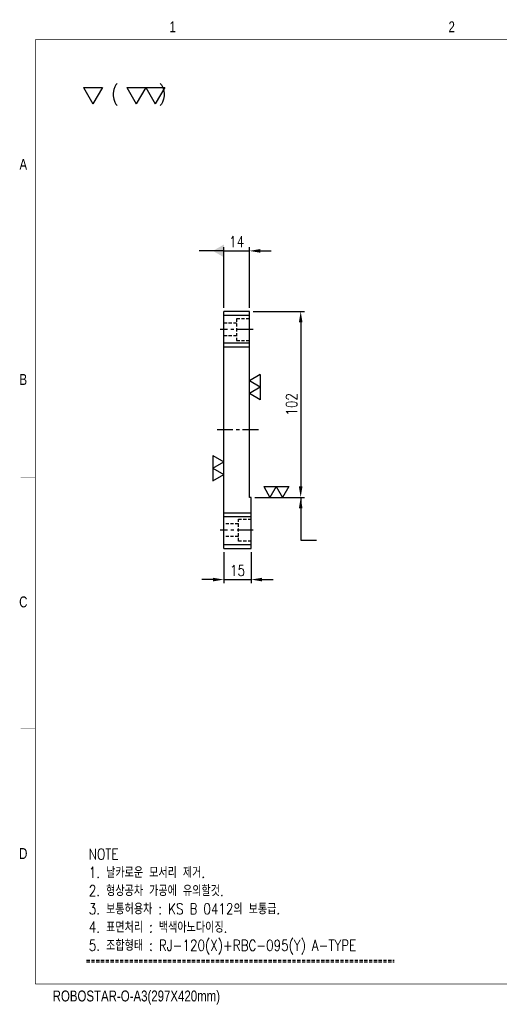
# Model space of a CAD drawing. Extents: x 11577 to 12346, y -8874 to -8334.
# Tile 1 of 3: x 11577 to 11840, y -8874 to -8334. Entities that reach past the tile are written whole.
import ezdxf
from ezdxf.enums import TextEntityAlignment as Align

# ---------------------------------------------------------------- set-up
doc = ezdxf.new("R2010")
doc.units = 0
doc.header["$LTSCALE"] = 7
doc.header["$MEASUREMENT"] = 0
doc.linetypes.add('CENTER', pattern=[2, 1.25, -0.25, 0.25, -0.25])
doc.linetypes.add('HIDDEN', pattern=[0.375, 0.25, -0.125])
doc.layers.get('0').update_dxf_attribs({"linetype": 'CONTINUOUS'})
doc.layers.get('DEFPOINTS').update_dxf_attribs({"linetype": 'CONTINUOUS'})
for name, color, linetype in [('3', 4, 'CONTINUOUS'), ('CENTERLINE', 3, 'CENTER'), ('DIM', 4, 'CONTINUOUS'), ('DIMENSION', 4, 'CONTINUOUS'), ('HIDDENLINE', 5, 'HIDDEN'), ('HL', 2, 'HIDDEN')]:
    doc.layers.add(name, color=color, linetype=linetype)
doc.styles.add('GHS', font='romans.shx', dxfattribs={"width": 0.8, "bigfont": 'ghs.shx'})
doc.styles.get("Standard").update_dxf_attribs({"font": 'Gulim.ttf'})
doc.dimstyles.new('ISO-25(x2.0)', dxfattribs={"dimscale": 2, "dimtxt": 3, "dimasz": 3, "dimexe": 1, "dimexo": 1, "dimgap": 1, "dimtad": 1, "dimdsep": 46, "dimtxsty": 'GHS', "dimcen": 0, "dimclrd": 256, "dimclre": 256, "dimclrt": 9, "dimadec": 0, "dimazin": 2, "dimtfac": 1, "dimtmove": 0, "dimatfit": 3, "dimfxl": 0, "dimlwd": -1, "dimlwe": -1, "dimarcsym": 0})

# ---------------------------------------------------------------- blocks, each defined once
blk = doc.blocks.new('A3-DJ')
at = {"const_width": 0.2}
for points in [[(30, 269), (410, 269)], [(30, 269), (30, 10)], [(30, 10), (410, 10)]]:
    blk.add_lwpolyline(points, dxfattribs=at)
at = {"layer": '3', "const_width": 0.05}
for points in [[(106.5, 273), (106.5, 269)], [(26, 200), (30, 200)], [(26, 149), (30, 149)], [(26, 80), (30, 80)]]:
    blk.add_lwpolyline(points, dxfattribs=at)
at = {"layer": '3', "width": 0.8}
for s, p in [('1', (67.68, 272.54)), ('2', (144.18, 272.54)), ('A', (26.72, 234.81)), ('B', (26.72, 175.81)), ('C', (26.72, 114.81)), ('D', (26.72, 45.81)), ('ROBOSTAR-O-A3(297X420mm)', (57.72, 6.36))]:
    blk.add_text(s, height=3, dxfattribs=at).set_placement(p, align=Align.MIDDLE)
blk = doc.blocks.new('SF10', base_point=(-7639.678, -6381.145))
at = {"layer": 'DIMENSION'}
for p, q in [((-7639.678, -6380.145), (-7639.1, -6381.145)), ((-7639.678, -6380.145), (-7638.523, -6380.145)), ((-7638.523, -6380.145), (-7639.1, -6381.145))]:
    blk.add_line(p, q, dxfattribs=at)
blk = doc.blocks.new('SF20', base_point=(-8726.258, -6458.815))
at = {"layer": 'DIMENSION'}
for p, q in [((-8726.258, -6457.815), (-8725.68, -6458.815)), ((-8726.258, -6457.815), (-8725.103, -6457.815)), ((-8725.103, -6457.815), (-8725.68, -6458.815)), ((-8725.103, -6457.815), (-8724.526, -6458.815)), ((-8725.103, -6457.815), (-8723.948, -6457.815)), ((-8723.948, -6457.815), (-8724.526, -6458.815))]:
    blk.add_line(p, q, dxfattribs=at)
blk = doc.blocks.new('*D23')
at = {"layer": 'DEFPOINTS', "color": 0}
for p in [(11689.36, -8624.03), (11704.36, -8624.03), (11704.36, -8641.14)]:
    blk.add_point(p, dxfattribs=at)
at = {"layer": 'DIMENSION'}
for p, q in [((11689.36, -8626.03), (11689.36, -8643.14)), ((11704.36, -8626.03), (11704.36, -8643.14)), ((11683.36, -8641.14), (11677.36, -8641.14)), ((11689.36, -8641.14), (11704.36, -8641.14)), ((11710.36, -8641.14), (11716.36, -8641.14))]:
    blk.add_line(p, q, dxfattribs=at)
for points in [[(11683.36, -8640.14), (11683.36, -8642.14), (11689.36, -8641.14)], [(11710.36, -8640.14), (11710.36, -8642.14), (11704.36, -8641.14)]]:
    blk.add_solid(points, dxfattribs=at)
at = {"layer": 'DIMENSION', "color": 9, "insert": (11696.86, -8636.14), "char_height": 6, "attachment_point": 5, "style": 'GHS'}
blk.add_mtext('15', dxfattribs=at)
blk = doc.blocks.new('*D24')
at = {"layer": 'DEFPOINTS', "color": 0}
for p in [(11703.36, -8494.03), (11704.36, -8596.03), (11731.5, -8596.03)]:
    blk.add_point(p, dxfattribs=at)
at = {"layer": 'DIMENSION'}
for p, q in [((11705.36, -8494.03), (11733.5, -8494.03)), ((11731.5, -8500.03), (11731.5, -8590.03)), ((11706.36, -8596.03), (11733.5, -8596.03))]:
    blk.add_line(p, q, dxfattribs=at)
for points in [[(11730.5, -8500.03), (11732.5, -8500.03), (11731.5, -8494.03)], [(11730.5, -8590.03), (11732.5, -8590.03), (11731.5, -8596.03)]]:
    blk.add_solid(points, dxfattribs=at)
at = {"layer": 'DIMENSION', "color": 9, "insert": (11726.5, -8545.03), "char_height": 6, "attachment_point": 5, "rotation": 90, "style": 'GHS'}
blk.add_mtext('102', dxfattribs=at)
blk = doc.blocks.new('_DatumFilled')
at = {"color": 0, "linetype": 'ByBlock'}
blk.add_solid([(0, 0.577), (-1, 0), (0, -0.577)], dxfattribs=at)
blk = doc.blocks.new('*D25')
at = {"layer": 'DEFPOINTS', "color": 0}
for p in [(11703.36, -8460.85), (11689.36, -8494.03), (11703.36, -8494.03)]:
    blk.add_point(p, dxfattribs=at)
at = {"layer": 'DIMENSION'}
for p, q in [((11683.36, -8460.85), (11677.36, -8460.85)), ((11689.36, -8492.03), (11689.36, -8458.85)), ((11689.36, -8460.85), (11703.36, -8460.85)), ((11703.36, -8492.03), (11703.36, -8458.85)), ((11709.36, -8460.85), (11715.36, -8460.85))]:
    blk.add_line(p, q, dxfattribs=at)
blk.add_solid([(11709.36, -8459.85), (11709.36, -8461.85), (11703.36, -8460.85)], dxfattribs=at)
at = {"layer": 'DIMENSION', "xscale": 6, "yscale": 6, "zscale": 6}
blk.add_blockref('_DatumFilled', (11689.36, -8460.85), dxfattribs=at)
at = {"layer": 'DIMENSION', "color": 9, "insert": (11696.36, -8455.85), "char_height": 6, "attachment_point": 5, "style": 'GHS'}
blk.add_mtext('14', dxfattribs=at)

msp = doc.modelspace()

# ---------------------------------------------------------------- linework, layer by layer
for p, q in [((11689.362, -8624.03), (11689.362, -8494.03)), ((11703.362, -8494.03), (11689.362, -8494.03)), ((11703.362, -8596.03), (11703.362, -8494.03)), ((11689.362, -8496.03), (11703.362, -8496.03)), ((11703.362, -8511.53), (11689.362, -8511.53)), ((11689.362, -8513.53), (11703.362, -8513.53)), ((11704.362, -8596.03), (11703.362, -8596.03)), ((11704.362, -8624.03), (11704.362, -8596.03)), ((11689.362, -8604.53), (11704.362, -8604.53)), ((11689.362, -8606.53), (11704.362, -8606.53)), ((11704.362, -8622.03), (11689.362, -8622.03)), ((11689.362, -8624.03), (11704.362, -8624.03))]:
    msp.add_line(p, q)
at = {"layer": 'CENTERLINE'}
for p, q in [((11705.362, -8504.03), (11687.362, -8504.03)), ((11708.362, -8559.03), (11684.362, -8559.03)), ((11705.362, -8614.03), (11687.362, -8614.03))]:
    msp.add_line(p, q, dxfattribs=at)
at = {"layer": 'HIDDENLINE'}
for p, q in [((11696.362, -8500.53), (11689.362, -8500.53)), ((11703.362, -8498.03), (11696.362, -8498.03)), ((11696.362, -8498.03), (11696.362, -8510.03)), ((11696.362, -8507.53), (11689.362, -8507.53)), ((11696.362, -8510.03), (11703.362, -8510.03)), ((11697.362, -8608.03), (11704.362, -8608.03)), ((11697.362, -8620.03), (11697.362, -8608.03)), ((11697.362, -8610.53), (11689.362, -8610.53)), ((11697.362, -8617.53), (11689.362, -8617.53)), ((11704.362, -8620.03), (11697.362, -8620.03))]:
    msp.add_line(p, q, dxfattribs=at)
at = {"layer": 'HL'}
for p, q in [((11614.113, -8849.835), (11782.803, -8849.835)), ((11614.113, -8850.835), (11782.803, -8850.835))]:
    msp.add_line(p, q, dxfattribs=at)

# ---------------------------------------------------------------- block references
at = {"xscale": 2, "yscale": 2, "zscale": 2}
msp.add_blockref('A3-DJ', (11525.951, -8882.999), dxfattribs=at)
at = {"layer": 'DIM', "xscale": 9, "yscale": 9, "zscale": 1.2}
for name, p in [('SF10', (11612.405, -8380.182)), ('SF20', (11636.154, -8380.182))]:
    msp.add_blockref(name, p, dxfattribs=at)
at = {"layer": 'DIM', "yscale": 6}
for p, xscale, rotation in [((11703.362, -8528.689), 6, 270), ((11689.362, -8573.052), -6, 90)]:
    msp.add_blockref('SF20', p, dxfattribs=dict(at, xscale=xscale, rotation=rotation))
at = {"layer": 'DIM', "xscale": 6, "yscale": 6}
msp.add_blockref('SF20', (11711.202, -8596.03), dxfattribs=at)

# ---------------------------------------------------------------- texts
at = {"color": 9, "insert": (11615.314, -8788.743), "char_height": 6, "width": 253.27273, "attachment_point": 1, "style": 'GHS'}
msp.add_mtext('NOTE\\P1. 날카로운 모서리 제거.\\P2. 형상공차 가공에 유의할것.\\P3. 보통허용차 : KS B 0412의 보통급.\\P4. 표면처리 : 백색아노다이징.\\P{\\C6;5. 조합형태 : RJ-120(X)+RBC-095(Y) A-TYPE}', dxfattribs=at)
at = {"layer": 'DIMENSION', "style": 'GHS', "width": 0.9}
msp.add_text('(    )', height=8, dxfattribs=at).set_placement((11627.41, -8378.476))

# ---------------------------------------------------------------- dimensions: what is measured, and where the dimension line sits
at = {"layer": 'DIMENSION'}
dim = msp.add_linear_dim(base=(11703.362, -8460.854), p1=(11689.362, -8494.03), p2=(11703.362, -8494.03), dimstyle='ISO-25(x2.0)', override={"dimblk1": 'DatumFilled', "dimsah": 1}, dxfattribs=at)
dim.commit()
dim.dimension.update_dxf_attribs({"geometry": '*D25', "text_midpoint": (11696.362, -8455.854)})
dim = msp.add_linear_dim(base=(11731.5, -8596.03), p1=(11703.362, -8494.03), p2=(11704.362, -8596.03), angle=90, dimstyle='ISO-25(x2.0)', dxfattribs=at)
dim.commit()
dim.dimension.update_dxf_attribs({"geometry": '*D24', "text_midpoint": (11726.5, -8545.03)})
dim = msp.add_linear_dim(base=(11704.362, -8641.136), p1=(11689.362, -8624.03), p2=(11704.362, -8624.03), dimstyle='ISO-25(x2.0)', dxfattribs=at)
dim.commit()
dim.dimension.update_dxf_attribs({"geometry": '*D23', "text_midpoint": (11696.862, -8636.136)})

# ---------------------------------------------------------------- leaders
msp.add_leader([(11689.362, -8460.854), (11675.814, -8460.854)], dimstyle='ISO-25(x2.0)', override={"dimgap": 1, "dimtad": 1, "dimldrblk": 'DatumFilled'}, dxfattribs=at)
msp.add_leader([(11731.5, -8596.03), (11731.5, -8619.504), (11740.112, -8619.504)], dimstyle='ISO-25(x2.0)', dxfattribs=at)

doc.saveas('drawing.dxf')
